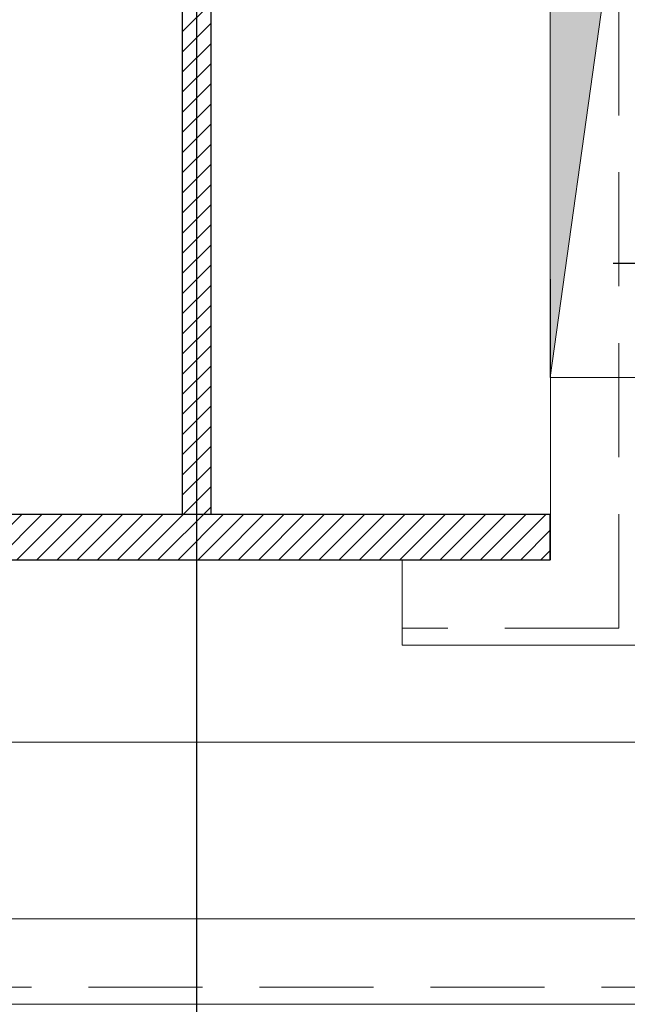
# Model space of a CAD drawing. Extents: x -287416 to 4934791, y -504132 to 1826789.
# Tile 153 of 256: x 514178 to 514711, y 162689 to 163553. Entities that reach past the tile are written whole.
import ezdxf

# ---------------------------------------------------------------- set-up
doc = ezdxf.new("R2010")
doc.units = 0
doc.header["$LTSCALE"] = 800
doc.header["$MEASUREMENT"] = 0
for name, pattern in [('CENTER', [2, 1.25, -0.25, 0.25, -0.25]), ('CENTER2', [1.125, 0.75, -0.125, 0.125, -0.125]), ('DASHED', [0.75, 0.5, -0.25])]:
    doc.linetypes.add(name, pattern=pattern)
for name, color, linetype in [('CL', 2, 'CENTER2'), ('COL', 1, 'CENTER'), ('GRID', 8, 'CENTER')]:
    doc.layers.add(name, color=color, linetype=linetype)
for name, color, linetype, lineweight in [('CLAD-2', 40, 'CONTINUOUS', 13), ('CONCRETE', 4, 'CONTINUOUS', 15), ('GIRDER', 11, 'CONTINUOUS', 9), ('GIRDER DOTTED', 9, 'DASHED', 5), ('PIPE OPENING HATCH', 7, 'CONTINUOUS', 13), ('TEXT', 3, 'CONTINUOUS', 15)]:
    doc.layers.add(name, color=color, linetype=linetype, lineweight=lineweight)
doc.styles.add('ROMANS', font='ISO9.shx', dxfattribs={"width": 0.8})

# ---------------------------------------------------------------- blocks, each defined once
blk = doc.blocks.new('A$C41E52089')
at = {"layer": 'COL'}
h = blk.add_hatch(dxfattribs=at)
h.set_pattern_fill('ANSI31', color=256, scale=100, style=0)
h.paths.add_polyline_path([(310, -720), (0, -720), (0, -760), (310, -760)])
h.paths.add_polyline_path([(0, -720), (-310, -720), (-310, -760), (0, -760)])
h.paths.add_polyline_path([(0, 0), (-12.5, 0), (-12.5, -720), (0, -720)])
h.paths.add_polyline_path([(0, 720), (-12.5, 720), (-12.5, 0), (0, 0)])
h.paths.add_polyline_path([(12.5, 0), (0, 0), (0, -720), (12.5, -720)])
h.paths.add_polyline_path([(12.5, 720), (0, 720), (0, 0), (12.5, 0)])
h.paths.add_polyline_path([(310, 760), (0, 760), (0, 720.44), (12.5, 720), (310, 720)])
h.paths.add_polyline_path([(0, 760), (-310, 760), (-310, 720), (0, 720)])
at = {"layer": 'COL', "color": 2}
blk.add_line((0, -800.17), (0, 800.17), dxfattribs=at)
at = {"layer": 'COL'}
for p, q in [((-12.5, -720), (-12.5, 720)), ((12.5, -720), (12.5, 720)), ((-310, -720), (310, -720)), ((310, -760), (310, -720)), ((-310, -760), (310, -760))]:
    blk.add_line(p, q, dxfattribs=at)
blk = doc.blocks.new('column cladding-1a')
at = {"layer": 'GIRDER'}
for p, q in [((310, 760), (310.02, -759.96)), ((310.02, -759.96), (179.99, -759.97)), ((179.99, -759.97), (180, -834.97)), ((385.02, -834.95), (180, -834.97))]:
    blk.add_line(p, q, dxfattribs=at)
for points in [[(-710, -300), (-710, -1150), (710, -1150), (710, -300)], [(-635, -375), (-635, -1075), (635, -1075), (635, -375)]]:
    blk.add_lwpolyline(points, dxfattribs=at)
at = {"layer": 'GIRDER DOTTED', "ltscale": 0.25}
for p, q in [((370.02, -819.95), (370, 820)), ((370.02, -819.95), (180, -819.97)), ((-695, -1135), (695, -1135))]:
    blk.add_line(p, q, dxfattribs=at)

msp = doc.modelspace()

# ---------------------------------------------------------------- hatches: boundary and pattern name
at = {"layer": 'PIPE OPENING HATCH'}
h = msp.add_hatch(color=5, dxfattribs=at)
h.dxf.hatch_style = 1
h.paths.add_polyline_path([(524023.31, 164439.23), (514643.31, 164439.23), (514643.31, 163239.23), (514787.75, 164276.4)])

# ---------------------------------------------------------------- linework, layer by layer
at = {"layer": 'CL'}
msp.add_line((514988.33, 163339.22, 100), (514698.33, 163339.22, 100), dxfattribs=at)
at = {"layer": 'CLAD-2', "flags": 128}
msp.add_lwpolyline([(515833.31, 162689.22), (512833.3, 162689.22)], dxfattribs=at)
at = {"layer": 'CONCRETE', "flags": 128}
for points in [[(555933.31, 187851.81), (555933.31, 162689.22), (461733.31, 162689.22), (461733.31, 189989.22), (462218.31, 189989.22)], [(555703.31, 187749.23), (555703.31, 162919.22), (461963.31, 162919.22), (461963.31, 189759.22), (462218.31, 189759.22)]]:
    msp.add_lwpolyline(points, dxfattribs=at)
at = {"layer": 'GIRDER'}
for p, q in [((514643.31, 164599.22), (514643.33, 163079.27)), ((514643.31, 164599.22), (514643.33, 163079.27)), ((514643.31, 164599.22), (514643.33, 163079.27)), ((514643.31, 164599.22), (514643.33, 163079.27)), ((514643.31, 164599.22), (514643.33, 163079.27)), ((514643.31, 164599.22), (514643.33, 163079.27)), ((514643.31, 164599.22), (514643.33, 163079.27)), ((514643.31, 164599.22), (514643.33, 163079.27)), ((514643.31, 164599.22), (514643.33, 163079.27)), ((514643.31, 164599.22), (514643.33, 163079.27)), ((514643.31, 164599.22), (514643.33, 163079.27)), ((514643.31, 164599.22), (514643.33, 163079.27)), ((514643.31, 164599.22), (514643.33, 163079.27)), ((514643.31, 164599.22), (514643.33, 163079.27)), ((514643.31, 164599.22), (514643.33, 163079.27)), ((514643.31, 164599.22), (514643.33, 163079.27)), ((514643.31, 164599.22), (514643.33, 163079.27)), ((514643.31, 164599.22), (514643.33, 163079.27)), ((514643.31, 164599.22), (514643.33, 163079.27)), ((514643.31, 164599.22), (514643.33, 163079.27)), ((514643.31, 164599.22), (514643.33, 163079.27)), ((514643.31, 164599.22), (514643.33, 163079.27)), ((514643.31, 164599.22), (514643.33, 163079.27)), ((514643.31, 164599.22), (514643.33, 163079.27)), ((514643.31, 164599.22), (514643.33, 163079.27)), ((514643.31, 164599.22), (514643.33, 163079.27)), ((514643.31, 164599.22), (514643.33, 163079.27)), ((514643.31, 164599.22), (514643.33, 163079.27)), ((514643.31, 164599.22), (514643.33, 163079.27)), ((514643.31, 164599.22), (514643.33, 163079.27)), ((514643.31, 164599.22), (514643.33, 163079.27)), ((514643.31, 164599.22), (514643.33, 163079.27)), ((514643.31, 164599.22), (514643.33, 163079.27)), ((514643.31, 164599.22), (514643.33, 163079.27)), ((514643.31, 164599.22), (514643.33, 163079.27)), ((514643.31, 164599.22), (514643.33, 163079.27)), ((514643.31, 164599.22), (514643.33, 163079.27)), ((514643.31, 164599.22), (514643.33, 163079.27)), ((514643.31, 164599.22), (514643.33, 163079.27)), ((514643.31, 164599.22), (514643.33, 163079.27)), ((514643.31, 164599.22), (514643.33, 163079.27)), ((514643.31, 164599.22), (514643.33, 163079.27)), ((514643.31, 164599.22), (514643.33, 163079.27)), ((514643.31, 164599.22), (514643.33, 163079.27)), ((514643.31, 164599.22), (514643.33, 163079.27)), ((514643.31, 164599.22), (514643.33, 163079.27)), ((514643.31, 164599.22), (514643.33, 163079.27)), ((514643.31, 164599.22), (514643.33, 163079.27)), ((514643.31, 164599.22), (514643.33, 163079.27)), ((514643.31, 164599.22), (514643.33, 163079.27)), ((514643.31, 164599.22), (514643.33, 163079.27)), ((514643.31, 164599.22), (514643.33, 163079.27)), ((514643.31, 164599.22), (514643.33, 163079.27)), ((514643.31, 164599.22), (514643.33, 163079.27)), ((514643.31, 164599.22), (514643.33, 163079.27)), ((514643.31, 164599.22), (514643.33, 163079.27)), ((514643.31, 164599.22), (514643.33, 163079.27)), ((514643.31, 164599.22), (514643.33, 163079.27)), ((514643.31, 164599.22), (514643.33, 163079.27)), ((514643.31, 164599.22), (514643.33, 163079.27)), ((514643.33, 163079.27), (514513.31, 163079.25)), ((514643.33, 163079.27), (514513.31, 163079.25)), ((514643.33, 163079.27), (514513.31, 163079.25)), ((514643.33, 163079.27), (514513.31, 163079.25)), ((514643.33, 163079.27), (514513.31, 163079.25)), ((514643.33, 163079.27), (514513.31, 163079.25)), ((514643.33, 163079.27), (514513.31, 163079.25)), ((514643.33, 163079.27), (514513.31, 163079.25)), ((514643.33, 163079.27), (514513.31, 163079.25)), ((514643.33, 163079.27), (514513.31, 163079.25)), ((514643.33, 163079.27), (514513.31, 163079.25)), ((514643.33, 163079.27), (514513.31, 163079.25)), ((514643.33, 163079.27), (514513.31, 163079.25)), ((514643.33, 163079.27), (514513.31, 163079.25)), ((514643.33, 163079.27), (514513.31, 163079.25)), ((514643.33, 163079.27), (514513.31, 163079.25)), ((514643.33, 163079.27), (514513.31, 163079.25)), ((514643.33, 163079.27), (514513.31, 163079.25)), ((514643.33, 163079.27), (514513.31, 163079.25)), ((514643.33, 163079.27), (514513.31, 163079.25)), ((514643.33, 163079.27), (514513.31, 163079.25)), ((514643.33, 163079.27), (514513.31, 163079.25)), ((514643.33, 163079.27), (514513.31, 163079.25)), ((514643.33, 163079.27), (514513.31, 163079.25)), ((514643.33, 163079.27), (514513.31, 163079.25)), ((514643.33, 163079.27), (514513.31, 163079.25)), ((514643.33, 163079.27), (514513.31, 163079.25)), ((514643.33, 163079.27), (514513.31, 163079.25)), ((514643.33, 163079.27), (514513.31, 163079.25)), ((514643.33, 163079.27), (514513.31, 163079.25)), ((514643.33, 163079.27), (514513.31, 163079.25)), ((514643.33, 163079.27), (514513.31, 163079.25)), ((514643.33, 163079.27), (514513.31, 163079.25)), ((514643.33, 163079.27), (514513.31, 163079.25)), ((514643.33, 163079.27), (514513.31, 163079.25)), ((514643.33, 163079.27), (514513.31, 163079.25)), ((514643.33, 163079.27), (514513.31, 163079.25)), ((514643.33, 163079.27), (514513.31, 163079.25)), ((514643.33, 163079.27), (514513.31, 163079.25)), ((514643.33, 163079.27), (514513.31, 163079.25)), ((514643.33, 163079.27), (514513.31, 163079.25)), ((514643.33, 163079.27), (514513.31, 163079.25)), ((514643.33, 163079.27), (514513.31, 163079.25)), ((514643.33, 163079.27), (514513.31, 163079.25)), ((514643.33, 163079.27), (514513.31, 163079.25)), ((514643.33, 163079.27), (514513.31, 163079.25)), ((514643.33, 163079.27), (514513.31, 163079.25)), ((514643.33, 163079.27), (514513.31, 163079.25)), ((514643.33, 163079.27), (514513.31, 163079.25)), ((514643.33, 163079.27), (514513.31, 163079.25)), ((514643.33, 163079.27), (514513.31, 163079.25)), ((514643.33, 163079.27), (514513.31, 163079.25)), ((514643.33, 163079.27), (514513.31, 163079.25)), ((514643.33, 163079.27), (514513.31, 163079.25)), ((514643.33, 163079.27), (514513.31, 163079.25)), ((514643.33, 163079.27), (514513.31, 163079.25)), ((514643.33, 163079.27), (514513.31, 163079.25)), ((514643.33, 163079.27), (514513.31, 163079.25)), ((514643.33, 163079.27), (514513.31, 163079.25)), ((514643.33, 163079.27), (514513.31, 163079.25)), ((514513.31, 163079.25), (514513.32, 163004.25)), ((514513.31, 163079.25), (514513.32, 163004.25)), ((514513.31, 163079.25), (514513.32, 163004.25)), ((514513.31, 163079.25), (514513.32, 163004.25)), ((514513.31, 163079.25), (514513.32, 163004.25)), ((514513.31, 163079.25), (514513.32, 163004.25)), ((514513.31, 163079.25), (514513.32, 163004.25)), ((514513.31, 163079.25), (514513.32, 163004.25)), ((514513.31, 163079.25), (514513.32, 163004.25)), ((514513.31, 163079.25), (514513.32, 163004.25)), ((514513.31, 163079.25), (514513.32, 163004.25)), ((514513.31, 163079.25), (514513.32, 163004.25)), ((514513.31, 163079.25), (514513.32, 163004.25)), ((514513.31, 163079.25), (514513.32, 163004.25)), ((514513.31, 163079.25), (514513.32, 163004.25)), ((514513.31, 163079.25), (514513.32, 163004.25)), ((514513.31, 163079.25), (514513.32, 163004.25)), ((514513.31, 163079.25), (514513.32, 163004.25)), ((514513.31, 163079.25), (514513.32, 163004.25)), ((514513.31, 163079.25), (514513.32, 163004.25)), ((514513.31, 163079.25), (514513.32, 163004.25)), ((514513.31, 163079.25), (514513.32, 163004.25)), ((514513.31, 163079.25), (514513.32, 163004.25)), ((514513.31, 163079.25), (514513.32, 163004.25)), ((514513.31, 163079.25), (514513.32, 163004.25)), ((514513.31, 163079.25), (514513.32, 163004.25)), ((514513.31, 163079.25), (514513.32, 163004.25)), ((514513.31, 163079.25), (514513.32, 163004.25)), ((514513.31, 163079.25), (514513.32, 163004.25)), ((514513.31, 163079.25), (514513.32, 163004.25)), ((514513.31, 163079.25), (514513.32, 163004.25)), ((514513.31, 163079.25), (514513.32, 163004.25)), ((514513.31, 163079.25), (514513.32, 163004.25)), ((514513.31, 163079.25), (514513.32, 163004.25)), ((514513.31, 163079.25), (514513.32, 163004.25)), ((514513.31, 163079.25), (514513.32, 163004.25)), ((514513.31, 163079.25), (514513.32, 163004.25)), ((514513.31, 163079.25), (514513.32, 163004.25)), ((514513.31, 163079.25), (514513.32, 163004.25)), ((514513.31, 163079.25), (514513.32, 163004.25)), ((514513.31, 163079.25), (514513.32, 163004.25)), ((514513.31, 163079.25), (514513.32, 163004.25)), ((514513.31, 163079.25), (514513.32, 163004.25)), ((514513.31, 163079.25), (514513.32, 163004.25)), ((514513.31, 163079.25), (514513.32, 163004.25)), ((514513.31, 163079.25), (514513.32, 163004.25)), ((514513.31, 163079.25), (514513.32, 163004.25)), ((514513.31, 163079.25), (514513.32, 163004.25)), ((514513.31, 163079.25), (514513.32, 163004.25)), ((514513.31, 163079.25), (514513.32, 163004.25)), ((514513.31, 163079.25), (514513.32, 163004.25)), ((514513.31, 163079.25), (514513.32, 163004.25)), ((514513.31, 163079.25), (514513.32, 163004.25)), ((514513.31, 163079.25), (514513.32, 163004.25)), ((514513.31, 163079.25), (514513.32, 163004.25)), ((514513.31, 163079.25), (514513.32, 163004.25)), ((514513.31, 163079.25), (514513.32, 163004.25)), ((514513.31, 163079.25), (514513.32, 163004.25)), ((514513.31, 163079.25), (514513.32, 163004.25)), ((514513.31, 163079.25), (514513.32, 163004.25)), ((514718.33, 163004.28), (514513.32, 163004.25)), ((514718.33, 163004.28), (514513.32, 163004.25)), ((514718.33, 163004.28), (514513.32, 163004.25)), ((514718.33, 163004.28), (514513.32, 163004.25)), ((514718.33, 163004.28), (514513.32, 163004.25)), ((514718.33, 163004.28), (514513.32, 163004.25)), ((514718.33, 163004.28), (514513.32, 163004.25)), ((514718.33, 163004.28), (514513.32, 163004.25)), ((514718.33, 163004.28), (514513.32, 163004.25)), ((514718.33, 163004.28), (514513.32, 163004.25)), ((514718.33, 163004.28), (514513.32, 163004.25)), ((514718.33, 163004.28), (514513.32, 163004.25)), ((514718.33, 163004.28), (514513.32, 163004.25)), ((514718.33, 163004.28), (514513.32, 163004.25)), ((514718.33, 163004.28), (514513.32, 163004.25)), ((514718.33, 163004.28), (514513.32, 163004.25)), ((514718.33, 163004.28), (514513.32, 163004.25)), ((514718.33, 163004.28), (514513.32, 163004.25)), ((514718.33, 163004.28), (514513.32, 163004.25)), ((514718.33, 163004.28), (514513.32, 163004.25)), ((514718.33, 163004.28), (514513.32, 163004.25)), ((514718.33, 163004.28), (514513.32, 163004.25)), ((514718.33, 163004.28), (514513.32, 163004.25)), ((514718.33, 163004.28), (514513.32, 163004.25)), ((514718.33, 163004.28), (514513.32, 163004.25)), ((514718.33, 163004.28), (514513.32, 163004.25)), ((514718.33, 163004.28), (514513.32, 163004.25)), ((514718.33, 163004.28), (514513.32, 163004.25)), ((514718.33, 163004.28), (514513.32, 163004.25)), ((514718.33, 163004.28), (514513.32, 163004.25)), ((514718.33, 163004.28), (514513.32, 163004.25)), ((514718.33, 163004.28), (514513.32, 163004.25)), ((514718.33, 163004.28), (514513.32, 163004.25)), ((514718.33, 163004.28), (514513.32, 163004.25)), ((514718.33, 163004.28), (514513.32, 163004.25)), ((514718.33, 163004.28), (514513.32, 163004.25)), ((514718.33, 163004.28), (514513.32, 163004.25)), ((514718.33, 163004.28), (514513.32, 163004.25)), ((514718.33, 163004.28), (514513.32, 163004.25)), ((514718.33, 163004.28), (514513.32, 163004.25)), ((514718.33, 163004.28), (514513.32, 163004.25)), ((514718.33, 163004.28), (514513.32, 163004.25)), ((514718.33, 163004.28), (514513.32, 163004.25)), ((514718.33, 163004.28), (514513.32, 163004.25)), ((514718.33, 163004.28), (514513.32, 163004.25)), ((514718.33, 163004.28), (514513.32, 163004.25)), ((514718.33, 163004.28), (514513.32, 163004.25)), ((514718.33, 163004.28), (514513.32, 163004.25)), ((514718.33, 163004.28), (514513.32, 163004.25)), ((514718.33, 163004.28), (514513.32, 163004.25)), ((514718.33, 163004.28), (514513.32, 163004.25)), ((514718.33, 163004.28), (514513.32, 163004.25)), ((514718.33, 163004.28), (514513.32, 163004.25)), ((514718.33, 163004.28), (514513.32, 163004.25)), ((514718.33, 163004.28), (514513.32, 163004.25)), ((514718.33, 163004.28), (514513.32, 163004.25)), ((514718.33, 163004.28), (514513.32, 163004.25)), ((514718.33, 163004.28), (514513.32, 163004.25)), ((514718.33, 163004.28), (514513.32, 163004.25)), ((514718.33, 163004.28), (514513.32, 163004.25))]:
    msp.add_line(p, q, dxfattribs=at)
for points in [[(513623.31, 163539.22), (513623.31, 162689.22), (515043.31, 162689.22), (515043.31, 163539.22)], [(513623.31, 163539.22), (513623.31, 162689.22), (515043.31, 162689.22), (515043.31, 163539.22)], [(513623.31, 163539.22), (513623.31, 162689.22), (515043.31, 162689.22), (515043.31, 163539.22)], [(513623.31, 163539.22), (513623.31, 162689.22), (515043.31, 162689.22), (515043.31, 163539.22)], [(513623.31, 163539.22), (513623.31, 162689.22), (515043.31, 162689.22), (515043.31, 163539.22)], [(513623.31, 163539.22), (513623.31, 162689.22), (515043.31, 162689.22), (515043.31, 163539.22)], [(513623.31, 163539.22), (513623.31, 162689.22), (515043.31, 162689.22), (515043.31, 163539.22)], [(513623.31, 163539.22), (513623.31, 162689.22), (515043.31, 162689.22), (515043.31, 163539.22)], [(513623.31, 163539.22), (513623.31, 162689.22), (515043.31, 162689.22), (515043.31, 163539.22)], [(513623.31, 163539.22), (513623.31, 162689.22), (515043.31, 162689.22), (515043.31, 163539.22)], [(513623.31, 163539.22), (513623.31, 162689.22), (515043.31, 162689.22), (515043.31, 163539.22)], [(513623.31, 163539.22), (513623.31, 162689.22), (515043.31, 162689.22), (515043.31, 163539.22)], [(513623.31, 163539.22), (513623.31, 162689.22), (515043.31, 162689.22), (515043.31, 163539.22)], [(513623.31, 163539.22), (513623.31, 162689.22), (515043.31, 162689.22), (515043.31, 163539.22)], [(513623.31, 163539.22), (513623.31, 162689.22), (515043.31, 162689.22), (515043.31, 163539.22)], [(513623.31, 163539.22), (513623.31, 162689.22), (515043.31, 162689.22), (515043.31, 163539.22)], [(513623.31, 163539.22), (513623.31, 162689.22), (515043.31, 162689.22), (515043.31, 163539.22)], [(513623.31, 163539.22), (513623.31, 162689.22), (515043.31, 162689.22), (515043.31, 163539.22)], [(513623.31, 163539.22), (513623.31, 162689.22), (515043.31, 162689.22), (515043.31, 163539.22)], [(513623.31, 163539.22), (513623.31, 162689.22), (515043.31, 162689.22), (515043.31, 163539.22)], [(513623.31, 163539.22), (513623.31, 162689.22), (515043.31, 162689.22), (515043.31, 163539.22)], [(513623.31, 163539.22), (513623.31, 162689.22), (515043.31, 162689.22), (515043.31, 163539.22)], [(513623.31, 163539.22), (513623.31, 162689.22), (515043.31, 162689.22), (515043.31, 163539.22)], [(513623.31, 163539.22), (513623.31, 162689.22), (515043.31, 162689.22), (515043.31, 163539.22)], [(513623.31, 163539.22), (513623.31, 162689.22), (515043.31, 162689.22), (515043.31, 163539.22)], [(513623.31, 163539.22), (513623.31, 162689.22), (515043.31, 162689.22), (515043.31, 163539.22)], [(513623.31, 163539.22), (513623.31, 162689.22), (515043.31, 162689.22), (515043.31, 163539.22)], [(513623.31, 163539.22), (513623.31, 162689.22), (515043.31, 162689.22), (515043.31, 163539.22)], [(513623.31, 163539.22), (513623.31, 162689.22), (515043.31, 162689.22), (515043.31, 163539.22)], [(513623.31, 163539.22), (513623.31, 162689.22), (515043.31, 162689.22), (515043.31, 163539.22)], [(513623.31, 163539.22), (513623.31, 162689.22), (515043.31, 162689.22), (515043.31, 163539.22)], [(513623.31, 163539.22), (513623.31, 162689.22), (515043.31, 162689.22), (515043.31, 163539.22)], [(513623.31, 163539.22), (513623.31, 162689.22), (515043.31, 162689.22), (515043.31, 163539.22)], [(513623.31, 163539.22), (513623.31, 162689.22), (515043.31, 162689.22), (515043.31, 163539.22)], [(513623.31, 163539.22), (513623.31, 162689.22), (515043.31, 162689.22), (515043.31, 163539.22)], [(513623.31, 163539.22), (513623.31, 162689.22), (515043.31, 162689.22), (515043.31, 163539.22)], [(513623.31, 163539.22), (513623.31, 162689.22), (515043.31, 162689.22), (515043.31, 163539.22)], [(513623.31, 163539.22), (513623.31, 162689.22), (515043.31, 162689.22), (515043.31, 163539.22)], [(513623.31, 163539.22), (513623.31, 162689.22), (515043.31, 162689.22), (515043.31, 163539.22)], [(513623.31, 163539.22), (513623.31, 162689.22), (515043.31, 162689.22), (515043.31, 163539.22)], [(513623.31, 163539.22), (513623.31, 162689.22), (515043.31, 162689.22), (515043.31, 163539.22)], [(513623.31, 163539.22), (513623.31, 162689.22), (515043.31, 162689.22), (515043.31, 163539.22)], [(513623.31, 163539.22), (513623.31, 162689.22), (515043.31, 162689.22), (515043.31, 163539.22)], [(513623.31, 163539.22), (513623.31, 162689.22), (515043.31, 162689.22), (515043.31, 163539.22)], [(513623.31, 163539.22), (513623.31, 162689.22), (515043.31, 162689.22), (515043.31, 163539.22)], [(513623.31, 163539.22), (513623.31, 162689.22), (515043.31, 162689.22), (515043.31, 163539.22)], [(513623.31, 163539.22), (513623.31, 162689.22), (515043.31, 162689.22), (515043.31, 163539.22)], [(513623.31, 163539.22), (513623.31, 162689.22), (515043.31, 162689.22), (515043.31, 163539.22)], [(513623.31, 163539.22), (513623.31, 162689.22), (515043.31, 162689.22), (515043.31, 163539.22)], [(513623.31, 163539.22), (513623.31, 162689.22), (515043.31, 162689.22), (515043.31, 163539.22)], [(513623.31, 163539.22), (513623.31, 162689.22), (515043.31, 162689.22), (515043.31, 163539.22)], [(513623.31, 163539.22), (513623.31, 162689.22), (515043.31, 162689.22), (515043.31, 163539.22)], [(513623.31, 163539.22), (513623.31, 162689.22), (515043.31, 162689.22), (515043.31, 163539.22)], [(513623.31, 163539.22), (513623.31, 162689.22), (515043.31, 162689.22), (515043.31, 163539.22)], [(513623.31, 163539.22), (513623.31, 162689.22), (515043.31, 162689.22), (515043.31, 163539.22)], [(513623.31, 163539.22), (513623.31, 162689.22), (515043.31, 162689.22), (515043.31, 163539.22)], [(513623.31, 163539.22), (513623.31, 162689.22), (515043.31, 162689.22), (515043.31, 163539.22)], [(513623.31, 163539.22), (513623.31, 162689.22), (515043.31, 162689.22), (515043.31, 163539.22)], [(513623.31, 163539.22), (513623.31, 162689.22), (515043.31, 162689.22), (515043.31, 163539.22)], [(513623.31, 163539.22), (513623.31, 162689.22), (515043.31, 162689.22), (515043.31, 163539.22)], [(513698.31, 163464.22), (513698.31, 162764.22), (514968.31, 162764.22), (514968.31, 163464.22)], [(513698.31, 163464.22), (513698.31, 162764.22), (514968.31, 162764.22), (514968.31, 163464.22)], [(513698.31, 163464.22), (513698.31, 162764.22), (514968.31, 162764.22), (514968.31, 163464.22)], [(513698.31, 163464.22), (513698.31, 162764.22), (514968.31, 162764.22), (514968.31, 163464.22)], [(513698.31, 163464.22), (513698.31, 162764.22), (514968.31, 162764.22), (514968.31, 163464.22)], [(513698.31, 163464.22), (513698.31, 162764.22), (514968.31, 162764.22), (514968.31, 163464.22)], [(513698.31, 163464.22), (513698.31, 162764.22), (514968.31, 162764.22), (514968.31, 163464.22)], [(513698.31, 163464.22), (513698.31, 162764.22), (514968.31, 162764.22), (514968.31, 163464.22)], [(513698.31, 163464.22), (513698.31, 162764.22), (514968.31, 162764.22), (514968.31, 163464.22)], [(513698.31, 163464.22), (513698.31, 162764.22), (514968.31, 162764.22), (514968.31, 163464.22)], [(513698.31, 163464.22), (513698.31, 162764.22), (514968.31, 162764.22), (514968.31, 163464.22)], [(513698.31, 163464.22), (513698.31, 162764.22), (514968.31, 162764.22), (514968.31, 163464.22)], [(513698.31, 163464.22), (513698.31, 162764.22), (514968.31, 162764.22), (514968.31, 163464.22)], [(513698.31, 163464.22), (513698.31, 162764.22), (514968.31, 162764.22), (514968.31, 163464.22)], [(513698.31, 163464.22), (513698.31, 162764.22), (514968.31, 162764.22), (514968.31, 163464.22)], [(513698.31, 163464.22), (513698.31, 162764.22), (514968.31, 162764.22), (514968.31, 163464.22)], [(513698.31, 163464.22), (513698.31, 162764.22), (514968.31, 162764.22), (514968.31, 163464.22)], [(513698.31, 163464.22), (513698.31, 162764.22), (514968.31, 162764.22), (514968.31, 163464.22)], [(513698.31, 163464.22), (513698.31, 162764.22), (514968.31, 162764.22), (514968.31, 163464.22)], [(513698.31, 163464.22), (513698.31, 162764.22), (514968.31, 162764.22), (514968.31, 163464.22)], [(513698.31, 163464.22), (513698.31, 162764.22), (514968.31, 162764.22), (514968.31, 163464.22)], [(513698.31, 163464.22), (513698.31, 162764.22), (514968.31, 162764.22), (514968.31, 163464.22)], [(513698.31, 163464.22), (513698.31, 162764.22), (514968.31, 162764.22), (514968.31, 163464.22)], [(513698.31, 163464.22), (513698.31, 162764.22), (514968.31, 162764.22), (514968.31, 163464.22)], [(513698.31, 163464.22), (513698.31, 162764.22), (514968.31, 162764.22), (514968.31, 163464.22)], [(513698.31, 163464.22), (513698.31, 162764.22), (514968.31, 162764.22), (514968.31, 163464.22)], [(513698.31, 163464.22), (513698.31, 162764.22), (514968.31, 162764.22), (514968.31, 163464.22)], [(513698.31, 163464.22), (513698.31, 162764.22), (514968.31, 162764.22), (514968.31, 163464.22)], [(513698.31, 163464.22), (513698.31, 162764.22), (514968.31, 162764.22), (514968.31, 163464.22)], [(513698.31, 163464.22), (513698.31, 162764.22), (514968.31, 162764.22), (514968.31, 163464.22)], [(513698.31, 163464.22), (513698.31, 162764.22), (514968.31, 162764.22), (514968.31, 163464.22)], [(513698.31, 163464.22), (513698.31, 162764.22), (514968.31, 162764.22), (514968.31, 163464.22)], [(513698.31, 163464.22), (513698.31, 162764.22), (514968.31, 162764.22), (514968.31, 163464.22)], [(513698.31, 163464.22), (513698.31, 162764.22), (514968.31, 162764.22), (514968.31, 163464.22)], [(513698.31, 163464.22), (513698.31, 162764.22), (514968.31, 162764.22), (514968.31, 163464.22)], [(513698.31, 163464.22), (513698.31, 162764.22), (514968.31, 162764.22), (514968.31, 163464.22)], [(513698.31, 163464.22), (513698.31, 162764.22), (514968.31, 162764.22), (514968.31, 163464.22)], [(513698.31, 163464.22), (513698.31, 162764.22), (514968.31, 162764.22), (514968.31, 163464.22)], [(513698.31, 163464.22), (513698.31, 162764.22), (514968.31, 162764.22), (514968.31, 163464.22)], [(513698.31, 163464.22), (513698.31, 162764.22), (514968.31, 162764.22), (514968.31, 163464.22)], [(513698.31, 163464.22), (513698.31, 162764.22), (514968.31, 162764.22), (514968.31, 163464.22)], [(513698.31, 163464.22), (513698.31, 162764.22), (514968.31, 162764.22), (514968.31, 163464.22)], [(513698.31, 163464.22), (513698.31, 162764.22), (514968.31, 162764.22), (514968.31, 163464.22)], [(513698.31, 163464.22), (513698.31, 162764.22), (514968.31, 162764.22), (514968.31, 163464.22)], [(513698.31, 163464.22), (513698.31, 162764.22), (514968.31, 162764.22), (514968.31, 163464.22)], [(513698.31, 163464.22), (513698.31, 162764.22), (514968.31, 162764.22), (514968.31, 163464.22)], [(513698.31, 163464.22), (513698.31, 162764.22), (514968.31, 162764.22), (514968.31, 163464.22)], [(513698.31, 163464.22), (513698.31, 162764.22), (514968.31, 162764.22), (514968.31, 163464.22)], [(513698.31, 163464.22), (513698.31, 162764.22), (514968.31, 162764.22), (514968.31, 163464.22)], [(513698.31, 163464.22), (513698.31, 162764.22), (514968.31, 162764.22), (514968.31, 163464.22)], [(513698.31, 163464.22), (513698.31, 162764.22), (514968.31, 162764.22), (514968.31, 163464.22)], [(513698.31, 163464.22), (513698.31, 162764.22), (514968.31, 162764.22), (514968.31, 163464.22)], [(513698.31, 163464.22), (513698.31, 162764.22), (514968.31, 162764.22), (514968.31, 163464.22)], [(513698.31, 163464.22), (513698.31, 162764.22), (514968.31, 162764.22), (514968.31, 163464.22)], [(513698.31, 163464.22), (513698.31, 162764.22), (514968.31, 162764.22), (514968.31, 163464.22)], [(513698.31, 163464.22), (513698.31, 162764.22), (514968.31, 162764.22), (514968.31, 163464.22)], [(513698.31, 163464.22), (513698.31, 162764.22), (514968.31, 162764.22), (514968.31, 163464.22)], [(513698.31, 163464.22), (513698.31, 162764.22), (514968.31, 162764.22), (514968.31, 163464.22)], [(513698.31, 163464.22), (513698.31, 162764.22), (514968.31, 162764.22), (514968.31, 163464.22)], [(513698.31, 163464.22), (513698.31, 162764.22), (514968.31, 162764.22), (514968.31, 163464.22)]]:
    msp.add_lwpolyline(points, dxfattribs=at)
at = {"layer": 'GIRDER DOTTED', "ltscale": 0.25}
for p, q in [((514703.33, 163019.28), (514703.31, 164659.22)), ((514703.33, 163019.28), (514703.31, 164659.22)), ((514703.33, 163019.28), (514703.31, 164659.22)), ((514703.33, 163019.28), (514703.31, 164659.22)), ((514703.33, 163019.28), (514703.31, 164659.22)), ((514703.33, 163019.28), (514703.31, 164659.22)), ((514703.33, 163019.28), (514703.31, 164659.22)), ((514703.33, 163019.28), (514703.31, 164659.22)), ((514703.33, 163019.28), (514703.31, 164659.22)), ((514703.33, 163019.28), (514703.31, 164659.22)), ((514703.33, 163019.28), (514703.31, 164659.22)), ((514703.33, 163019.28), (514703.31, 164659.22)), ((514703.33, 163019.28), (514703.31, 164659.22)), ((514703.33, 163019.28), (514703.31, 164659.22)), ((514703.33, 163019.28), (514703.31, 164659.22)), ((514703.33, 163019.28), (514703.31, 164659.22)), ((514703.33, 163019.28), (514703.31, 164659.22)), ((514703.33, 163019.28), (514703.31, 164659.22)), ((514703.33, 163019.28), (514703.31, 164659.22)), ((514703.33, 163019.28), (514703.31, 164659.22)), ((514703.33, 163019.28), (514703.31, 164659.22)), ((514703.33, 163019.28), (514703.31, 164659.22)), ((514703.33, 163019.28), (514703.31, 164659.22)), ((514703.33, 163019.28), (514703.31, 164659.22)), ((514703.33, 163019.28), (514703.31, 164659.22)), ((514703.33, 163019.28), (514703.31, 164659.22)), ((514703.33, 163019.28), (514703.31, 164659.22)), ((514703.33, 163019.28), (514703.31, 164659.22)), ((514703.33, 163019.28), (514703.31, 164659.22)), ((514703.33, 163019.28), (514703.31, 164659.22)), ((514703.33, 163019.28), (514703.31, 164659.22)), ((514703.33, 163019.28), (514703.31, 164659.22)), ((514703.33, 163019.28), (514703.31, 164659.22)), ((514703.33, 163019.28), (514703.31, 164659.22)), ((514703.33, 163019.28), (514703.31, 164659.22)), ((514703.33, 163019.28), (514703.31, 164659.22)), ((514703.33, 163019.28), (514703.31, 164659.22)), ((514703.33, 163019.28), (514703.31, 164659.22)), ((514703.33, 163019.28), (514703.31, 164659.22)), ((514703.33, 163019.28), (514703.31, 164659.22)), ((514703.33, 163019.28), (514703.31, 164659.22)), ((514703.33, 163019.28), (514703.31, 164659.22)), ((514703.33, 163019.28), (514703.31, 164659.22)), ((514703.33, 163019.28), (514703.31, 164659.22)), ((514703.33, 163019.28), (514703.31, 164659.22)), ((514703.33, 163019.28), (514703.31, 164659.22)), ((514703.33, 163019.28), (514703.31, 164659.22)), ((514703.33, 163019.28), (514703.31, 164659.22)), ((514703.33, 163019.28), (514703.31, 164659.22)), ((514703.33, 163019.28), (514703.31, 164659.22)), ((514703.33, 163019.28), (514703.31, 164659.22)), ((514703.33, 163019.28), (514703.31, 164659.22)), ((514703.33, 163019.28), (514703.31, 164659.22)), ((514703.33, 163019.28), (514703.31, 164659.22)), ((514703.33, 163019.28), (514703.31, 164659.22)), ((514703.33, 163019.28), (514703.31, 164659.22)), ((514703.33, 163019.28), (514703.31, 164659.22)), ((514703.33, 163019.28), (514703.31, 164659.22)), ((514703.33, 163019.28), (514703.31, 164659.22)), ((514703.33, 163019.28), (514703.31, 164659.22)), ((514703.33, 163019.28), (514513.31, 163019.25)), ((514703.33, 163019.28), (514513.31, 163019.25)), ((514703.33, 163019.28), (514513.31, 163019.25)), ((514703.33, 163019.28), (514513.31, 163019.25)), ((514703.33, 163019.28), (514513.31, 163019.25)), ((514703.33, 163019.28), (514513.31, 163019.25)), ((514703.33, 163019.28), (514513.31, 163019.25)), ((514703.33, 163019.28), (514513.31, 163019.25)), ((514703.33, 163019.28), (514513.31, 163019.25)), ((514703.33, 163019.28), (514513.31, 163019.25)), ((514703.33, 163019.28), (514513.31, 163019.25)), ((514703.33, 163019.28), (514513.31, 163019.25)), ((514703.33, 163019.28), (514513.31, 163019.25)), ((514703.33, 163019.28), (514513.31, 163019.25)), ((514703.33, 163019.28), (514513.31, 163019.25)), ((514703.33, 163019.28), (514513.31, 163019.25)), ((514703.33, 163019.28), (514513.31, 163019.25)), ((514703.33, 163019.28), (514513.31, 163019.25)), ((514703.33, 163019.28), (514513.31, 163019.25)), ((514703.33, 163019.28), (514513.31, 163019.25)), ((514703.33, 163019.28), (514513.31, 163019.25)), ((514703.33, 163019.28), (514513.31, 163019.25)), ((514703.33, 163019.28), (514513.31, 163019.25)), ((514703.33, 163019.28), (514513.31, 163019.25)), ((514703.33, 163019.28), (514513.31, 163019.25)), ((514703.33, 163019.28), (514513.31, 163019.25)), ((514703.33, 163019.28), (514513.31, 163019.25)), ((514703.33, 163019.28), (514513.31, 163019.25)), ((514703.33, 163019.28), (514513.31, 163019.25)), ((514703.33, 163019.28), (514513.31, 163019.25)), ((514703.33, 163019.28), (514513.31, 163019.25)), ((514703.33, 163019.28), (514513.31, 163019.25)), ((514703.33, 163019.28), (514513.31, 163019.25)), ((514703.33, 163019.28), (514513.31, 163019.25)), ((514703.33, 163019.28), (514513.31, 163019.25)), ((514703.33, 163019.28), (514513.31, 163019.25)), ((514703.33, 163019.28), (514513.31, 163019.25)), ((514703.33, 163019.28), (514513.31, 163019.25)), ((514703.33, 163019.28), (514513.31, 163019.25)), ((514703.33, 163019.28), (514513.31, 163019.25)), ((514703.33, 163019.28), (514513.31, 163019.25)), ((514703.33, 163019.28), (514513.31, 163019.25)), ((514703.33, 163019.28), (514513.31, 163019.25)), ((514703.33, 163019.28), (514513.31, 163019.25)), ((514703.33, 163019.28), (514513.31, 163019.25)), ((514703.33, 163019.28), (514513.31, 163019.25)), ((514703.33, 163019.28), (514513.31, 163019.25)), ((514703.33, 163019.28), (514513.31, 163019.25)), ((514703.33, 163019.28), (514513.31, 163019.25)), ((514703.33, 163019.28), (514513.31, 163019.25)), ((514703.33, 163019.28), (514513.31, 163019.25)), ((514703.33, 163019.28), (514513.31, 163019.25)), ((514703.33, 163019.28), (514513.31, 163019.25)), ((514703.33, 163019.28), (514513.31, 163019.25)), ((514703.33, 163019.28), (514513.31, 163019.25)), ((514703.33, 163019.28), (514513.31, 163019.25)), ((514703.33, 163019.28), (514513.31, 163019.25)), ((514703.33, 163019.28), (514513.31, 163019.25)), ((514703.33, 163019.28), (514513.31, 163019.25)), ((514703.33, 163019.28), (514513.31, 163019.25)), ((513638.31, 162704.22), (515028.31, 162704.22)), ((513638.31, 162704.22), (515028.31, 162704.22)), ((513638.31, 162704.22), (515028.31, 162704.22)), ((513638.31, 162704.22), (515028.31, 162704.22)), ((513638.31, 162704.22), (515028.31, 162704.22)), ((513638.31, 162704.22), (515028.31, 162704.22)), ((513638.31, 162704.22), (515028.31, 162704.22)), ((513638.31, 162704.22), (515028.31, 162704.22)), ((513638.31, 162704.22), (515028.31, 162704.22)), ((513638.31, 162704.22), (515028.31, 162704.22)), ((513638.31, 162704.22), (515028.31, 162704.22)), ((513638.31, 162704.22), (515028.31, 162704.22)), ((513638.31, 162704.22), (515028.31, 162704.22)), ((513638.31, 162704.22), (515028.31, 162704.22)), ((513638.31, 162704.22), (515028.31, 162704.22)), ((513638.31, 162704.22), (515028.31, 162704.22)), ((513638.31, 162704.22), (515028.31, 162704.22)), ((513638.31, 162704.22), (515028.31, 162704.22)), ((513638.31, 162704.22), (515028.31, 162704.22)), ((513638.31, 162704.22), (515028.31, 162704.22)), ((513638.31, 162704.22), (515028.31, 162704.22)), ((513638.31, 162704.22), (515028.31, 162704.22)), ((513638.31, 162704.22), (515028.31, 162704.22)), ((513638.31, 162704.22), (515028.31, 162704.22)), ((513638.31, 162704.22), (515028.31, 162704.22)), ((513638.31, 162704.22), (515028.31, 162704.22)), ((513638.31, 162704.22), (515028.31, 162704.22)), ((513638.31, 162704.22), (515028.31, 162704.22)), ((513638.31, 162704.22), (515028.31, 162704.22)), ((513638.31, 162704.22), (515028.31, 162704.22)), ((513638.31, 162704.22), (515028.31, 162704.22)), ((513638.31, 162704.22), (515028.31, 162704.22)), ((513638.31, 162704.22), (515028.31, 162704.22)), ((513638.31, 162704.22), (515028.31, 162704.22)), ((513638.31, 162704.22), (515028.31, 162704.22)), ((513638.31, 162704.22), (515028.31, 162704.22)), ((513638.31, 162704.22), (515028.31, 162704.22)), ((513638.31, 162704.22), (515028.31, 162704.22)), ((513638.31, 162704.22), (515028.31, 162704.22)), ((513638.31, 162704.22), (515028.31, 162704.22)), ((513638.31, 162704.22), (515028.31, 162704.22)), ((513638.31, 162704.22), (515028.31, 162704.22)), ((513638.31, 162704.22), (515028.31, 162704.22)), ((513638.31, 162704.22), (515028.31, 162704.22)), ((513638.31, 162704.22), (515028.31, 162704.22)), ((513638.31, 162704.22), (515028.31, 162704.22)), ((513638.31, 162704.22), (515028.31, 162704.22)), ((513638.31, 162704.22), (515028.31, 162704.22)), ((513638.31, 162704.22), (515028.31, 162704.22)), ((513638.31, 162704.22), (515028.31, 162704.22)), ((513638.31, 162704.22), (515028.31, 162704.22)), ((513638.31, 162704.22), (515028.31, 162704.22)), ((513638.31, 162704.22), (515028.31, 162704.22)), ((513638.31, 162704.22), (515028.31, 162704.22)), ((513638.31, 162704.22), (515028.31, 162704.22)), ((513638.31, 162704.22), (515028.31, 162704.22)), ((513638.31, 162704.22), (515028.31, 162704.22)), ((513638.31, 162704.22), (515028.31, 162704.22)), ((513638.31, 162704.22), (515028.31, 162704.22)), ((513638.31, 162704.22), (515028.31, 162704.22))]:
    msp.add_line(p, q, dxfattribs=at)
at = {"layer": 'GRID', "linetype": 'CENTER2', "ltscale": 4}
msp.add_line((514333.31, 157785.11), (514333.31, 202923.8), dxfattribs=at)
at = {"layer": 'PIPE OPENING HATCH', "color": 1}
msp.add_lwpolyline([(514643.31, 164439.23), (524023.31, 164439.23), (524023.31, 163239.23), (514643.31, 163239.23)], close=True, dxfattribs=at)
msp.add_lwpolyline([(524023.31, 164439.23), (514787.75, 164276.4), (514643.31, 163239.23)], dxfattribs=at)

# ---------------------------------------------------------------- block references
at = {"layer": 'CL'}
msp.add_blockref('column cladding-1a', (514333.31, 163839.22), dxfattribs=at)
at = {"layer": 'COL'}
msp.add_blockref('A$C41E52089', (514333.31, 163839.22), dxfattribs=at)

# ---------------------------------------------------------------- texts
at = {"layer": 'TEXT', "insert": (104145.1, 176163.37), "char_height": 450, "width": 25083.616, "attachment_point": 1, "style": 'ROMANS'}
msp.add_mtext('\\pi-450,l450;{\\Fromans|c0;1. ALL DIMENSIONS ARE IN MM & ELEVATIONS IN METERS UNLESS STATED OTHERWISE. \\P\\pi-900,l900;2. ALL ELEVATIONS ARE WITH RESPECT TO TG HALL 0.0M WHICH CORRESPONDS TO    RL(+)219.0M  \\P3. ALL CIVIL DETAILS SUCH AS DOORS/WALLS/CLADDINGS/OPENINGS/TOILETS/ STAIRCASES/LIFT ETC. ARE INDICATIVE ONLY & FOR EXACT DETAILS REFER CIVIL/ARCHITECTURE DRAWINGS. \\P4. CIVIL TO PROVIDE 2NOs. EPS (TOS) 250MM WIDEx13800MM LONG FOR HPH-5, 250MM WIDEx16300MM LONG FOR HPH-6 FOR MOVEMENT OF HP.HEATERS AS PER LOCATION SHOWN IN THE DWG. }', dxfattribs=at)

doc.saveas('drawing.dxf')
